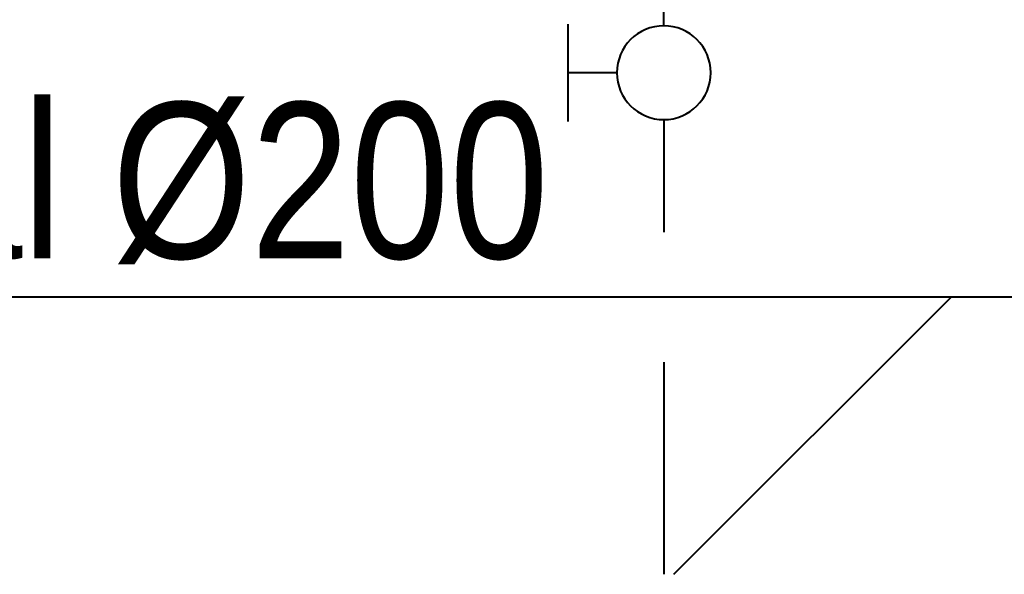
# Model space of a CAD drawing. Header units: centimetres. Extents: x 1912 to 37354, y 4932 to 6633.
# Tile 66 of 236: x 14008 to 14084, y 5563 to 5605. Entities that reach past the tile are written whole.
import ezdxf

# ---------------------------------------------------------------- set-up
doc = ezdxf.new("R2010")
doc.units = ezdxf.units.CM
doc.layers.add('IS_Gaz', color=40, linetype='Continuous', lineweight=40)
doc.layers.add('IS_Opis', color=250, linetype='Continuous', lineweight=9)
doc.styles.add('styl1', font='ARIALN.TTF')

# ---------------------------------------------------------------- blocks, each defined once
blk = doc.blocks.new('zaworifiltr')
at = {"layer": 'IS_Gaz', "color": 18, "true_color": 0x000000}
for p, q in [((15171.814, -2986.202), (15171.814, -2993.702)), ((15175.564, -2989.952), (15171.814, -2989.952)), ((15179.173, -2993.56), (15179.173, -2996.078)), ((15181.357, -2996.078), (15176.988, -2996.078)), ((15176.988, -2996.078), (15176.988, -3000.446)), ((15181.357, -3009.184), (15181.357, -2996.078)), ((15176.988, -3000.446), (15172.62, -3002.631)), ((15172.62, -3002.631), (15174.804, -3005.907)), ((15174.804, -3005.907), (15176.988, -3004.815)), ((15176.988, -3004.815), (15176.988, -3009.184)), ((15176.988, -3009.184), (15181.357, -3009.184)), ((15179.173, -3010.531), (15179.173, -3009.184)), ((15184.173, -3010.531), (15179.173, -3010.531))]:
    blk.add_line(p, q, dxfattribs=at)
blk.add_circle((15179.173, -2989.952), 3.609, dxfattribs=at)

msp = doc.modelspace()

# ---------------------------------------------------------------- linework, layer by layer
at = {"layer": 'IS_Gaz'}
for p, q in [((14057.626, 5597.606), (14057.626, 5588.934)), ((14089.736, 5583.934), (13919.736, 5583.934)), ((14058.408, 5562.606), (14079.736, 5583.934)), ((14057.626, 5578.934), (14057.626, 5562.606))]:
    msp.add_line(p, q, dxfattribs=at)

# ---------------------------------------------------------------- block references
at = {"layer": 'IS_Opis', "xscale": -1, "rotation": 180}
msp.add_blockref('zaworifiltr', (-1121.547, 2611.263), dxfattribs=at)

# ---------------------------------------------------------------- texts
at = {"layer": 'IS_Opis', "insert": (14019.351, 5598.928), "char_height": 12, "width": 131.32924, "attachment_point": 2, "line_spacing_factor": 0.938532, "style": 'styl1'}
msp.add_mtext('stal %%C200', dxfattribs=at)

doc.saveas('drawing.dxf')
